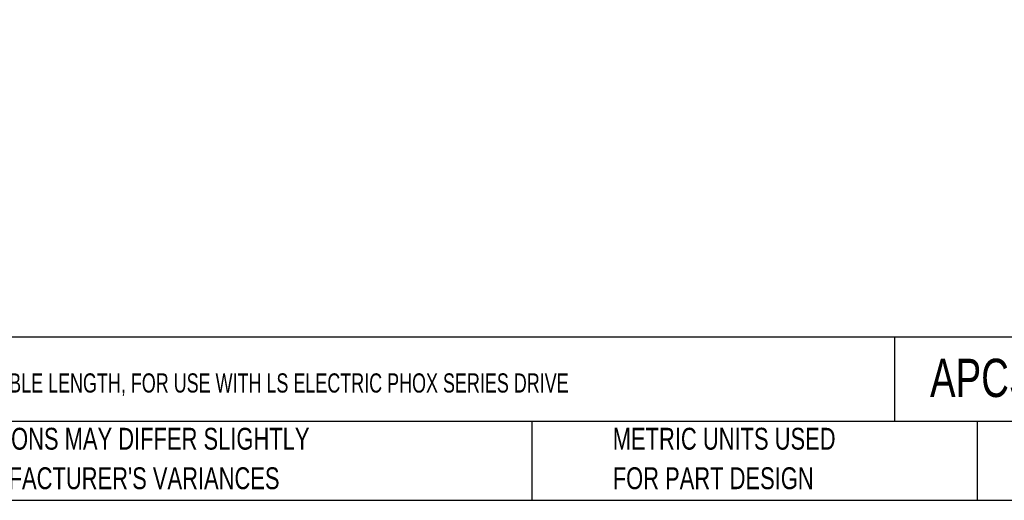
# Model space of a CAD drawing. Header units: inches. Extents: x 0 to 814, y 0 to 621.
# Tile 2 of 8: x 194 to 480, y 0 to 140. Entities that reach past the tile are written whole.
import ezdxf

# ---------------------------------------------------------------- set-up
doc = ezdxf.new("R2010")
doc.units = ezdxf.units.IN
doc.header["$LTSCALE"] = 10
doc.header["$MEASUREMENT"] = 0
doc.layers.add('TEXT', color=140, linetype='Continuous')
doc.styles.add('SLDTEXTSTYLE0', font='TXT', dxfattribs={"width": 0.75})

# ---------------------------------------------------------------- blocks, each defined once
blk = doc.blocks.new('SW_NOTE_0_3')
at = {"layer": 'TEXT', "color": 0, "char_height": 6.35, "attachment_point": 1, "style": 'SLDTEXTSTYLE0'}
for s, insert in [('PART DIMENSIONS MAY DIFFER SLIGHTLY', (0, 8.19)), ("DUE TO MANUFACTURER'S VARIANCES", (0, -3.28))]:
    blk.add_mtext(s, dxfattribs=dict(at, insert=insert))
blk = doc.blocks.new('SW_NOTE_0_6')
at = {"layer": 'TEXT', "color": 0, "char_height": 6.35, "attachment_point": 1, "style": 'SLDTEXTSTYLE0'}
for s, insert in [('METRIC UNITS USED', (0, 8.19)), ('FOR PART DESIGN', (0, -3.28))]:
    blk.add_mtext(s, dxfattribs=dict(at, insert=insert))

msp = doc.modelspace()

# ---------------------------------------------------------------- linework, layer by layer
at = {"layer": 'DEFPOINTS'}
msp.add_lwpolyline([(0, 0), (813.96, 0), (813.96, 621.17), (0, 621.17)], close=True, dxfattribs=at)
at = {"layer": 'TEXT'}
for p, q in [((800.1, 47.33), (0, 47.33)), ((448.23, 47.33), (448.23, 22.86)), ((800.1, 22.86), (0, 22.86)), ((342.89, 22.86), (342.89, 0)), ((472.29, 22.86), (472.29, 0)), ((0, 0), (800.1, 0))]:
    msp.add_line(p, q, dxfattribs=at)

# ---------------------------------------------------------------- block references
for name, p in [('SW_NOTE_0_3', (146.31, 12.86)), ('SW_NOTE_0_6', (366.39, 12.86))]:
    msp.add_blockref(name, p, dxfattribs=at)

# ---------------------------------------------------------------- texts
at = {"layer": 'TEXT', "attachment_point": 1, "style": 'SLDTEXTSTYLE0'}
for s, insert, char_height in [('APCS-PF20LS-AD', (458.57, 41.1), 11.1125), ('{\\W0.7;LS ELECTRIC POWER FLEX CABLE, MATING CONNECTORS, 65.6ft/20m CABLE LENGTH, FOR USE WITH LS ELECTRIC PHOX SERIES DRIVE}', (5.31, 36.85), 5.57052)]:
    msp.add_mtext(s, dxfattribs=dict(at, insert=insert, char_height=char_height))

doc.saveas('drawing.dxf')
